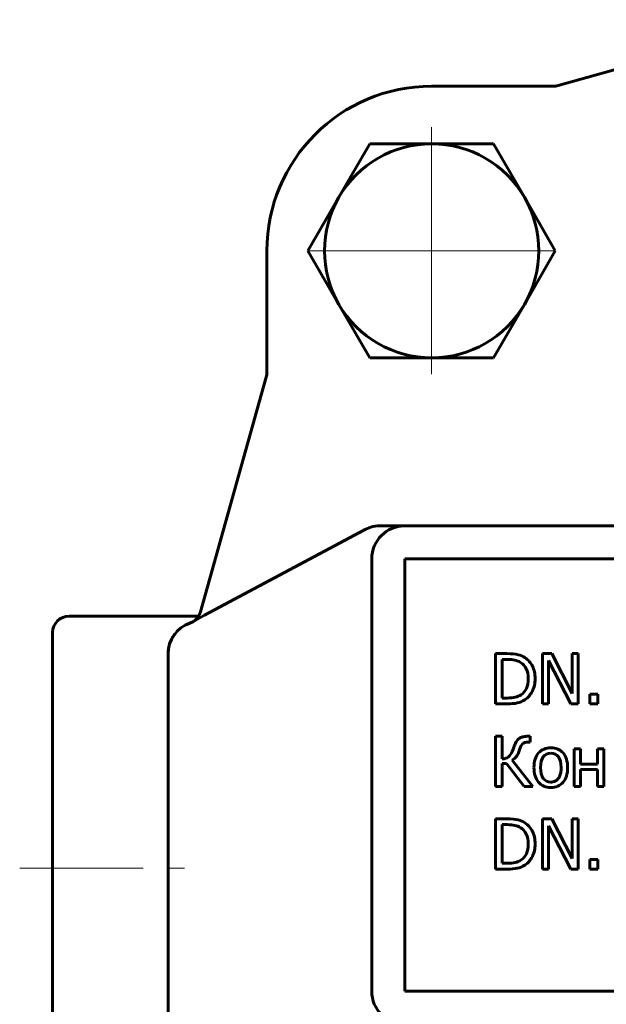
# Model space of a CAD drawing. Header units: millimetres. Extents: x 0 to 594, y 0 to 420.
# Tile 3 of 9: x 168 to 203, y 89 to 149. Entities that reach past the tile are written whole.
import ezdxf

# ---------------------------------------------------------------- set-up
doc = ezdxf.new("R2010")
doc.units = ezdxf.units.MM
doc.linetypes.add('K5LT_AXLED', pattern=[12, 7.5, -1.5, 1.5, -1.5])
doc.linetypes.add('K5LT_BASIC', pattern=[0])
doc.layers.add('Системный слой (1)', color=7, linetype='Continuous', true_color=0x6c6c6c)

# ---------------------------------------------------------------- blocks, each defined once
blk = doc.blocks.new('U30')
at = {"layer": 'Системный слой (1)', "color": 143, "linetype": 'K5LT_BASIC', "lineweight": 60, "true_color": 0x33acca}
for p, q in [((176.812, 109.718), (176.809, 109.714)), ((176.809, 109.714), (176.81, 109.716)), ((176.81, 109.716), (176.814, 109.724))]:
    blk.add_line(p, q, dxfattribs=at)
blk = doc.blocks.new('U35')
at = {"layer": 'Системный слой (1)', "color": 30, "linetype": 'K5LT_AXLED', "lineweight": 18, "true_color": 0xff8000}
for q in [(192.814, 143.037), (184.314, 134.537), (201.314, 134.537), (192.814, 126.037)]:
    blk.add_line((192.814, 134.537), q, dxfattribs=at)

msp = doc.modelspace()

# ---------------------------------------------------------------- linework, layer by layer
at = {"layer": 'Системный слой (1)', "color": 143, "linetype": 'K5LT_BASIC', "lineweight": 60, "true_color": 0x33acca}
for p, q in [((214.746, 148.574), (200.482, 144.574)), ((200.212, 144.537), (192.814, 144.537)), ((187.185, 137.787), (189.062, 141.037)), ((189.062, 141.037), (192.814, 141.037)), ((192.814, 141.037), (196.567, 141.037)), ((196.567, 141.037), (198.444, 137.787)), ((185.309, 134.537), (187.185, 137.787)), ((198.444, 137.787), (200.32, 134.537)), ((182.814, 134.537), (182.814, 127.14)), ((187.185, 131.287), (185.309, 134.537)), ((200.32, 134.537), (198.444, 131.287)), ((189.062, 128.037), (187.185, 131.287)), ((198.444, 131.287), (196.567, 128.037)), ((192.814, 128.037), (189.062, 128.037)), ((196.567, 128.037), (192.814, 128.037)), ((182.777, 126.87), (178.782, 112.621)), ((191.177, 117.832), (189.678, 117.832)), ((217.519, 117.832), (191.177, 117.832)), ((179.035, 112.407), (188.734, 117.596)), ((189.177, 115.832), (189.177, 89.57)), ((191.177, 115.832), (191.177, 89.57)), ((269.452, 115.832), (191.177, 115.832)), ((178.782, 112.621), (178.778, 112.605)), ((178.667, 112.353), (170.814, 112.353)), ((179.035, 112.407), (178.414, 112.075)), ((178.488, 112.114), (178.414, 112.075)), ((179.035, 112.407), (178.97, 112.372)), ((169.814, 111.353), (169.814, 82.722)), ((176.814, 110.047), (176.814, 84.027)), ((197.385, 110.076), (196.691, 110.076)), ((196.691, 110.076), (196.691, 107.028)), ((199.534, 110.076), (199.534, 107.028)), ((200.109, 110.076), (199.534, 110.076)), ((201.337, 107.662), (200.109, 110.076)), ((201.715, 110.076), (201.337, 110.076)), ((201.337, 110.076), (201.337, 107.662)), ((201.715, 107.028), (201.715, 110.076)), ((197.096, 109.725), (197.404, 109.725)), ((197.096, 107.378), (197.096, 109.725)), ((199.912, 109.656), (201.26, 107.028)), ((199.912, 107.028), (199.912, 109.656)), ((197.404, 107.378), (197.096, 107.378)), ((202.9, 107.61), (202.411, 107.61)), ((202.411, 107.61), (202.411, 107.028)), ((202.9, 107.028), (202.9, 107.61)), ((196.691, 107.028), (197.392, 107.028)), ((199.534, 107.028), (199.912, 107.028)), ((201.26, 107.028), (201.715, 107.028)), ((202.411, 107.028), (202.9, 107.028)), ((196.691, 105.057), (196.691, 102.009)), ((197.096, 105.057), (196.691, 105.057)), ((197.096, 103.684), (197.096, 105.057)), ((198.785, 105.057), (198.659, 105.057)), ((198.684, 104.696), (198.785, 104.696)), ((198.785, 104.696), (198.785, 105.057)), ((201.848, 104.296), (201.463, 104.296)), ((201.463, 104.296), (201.463, 102.009)), ((201.848, 103.37), (201.848, 104.296)), ((202.88, 104.296), (202.88, 103.37)), ((203.266, 104.296), (202.88, 104.296)), ((203.266, 102.009), (203.266, 104.296)), ((198.946, 102.009), (197.708, 103.612)), ((197.096, 102.009), (197.096, 103.407)), ((197.096, 103.407), (197.35, 103.407)), ((197.35, 103.407), (198.429, 102.009)), ((202.88, 103.37), (201.848, 103.37)), ((201.848, 102.009), (201.848, 103.039)), ((201.848, 103.039), (202.88, 103.039)), ((202.88, 103.039), (202.88, 102.009)), ((196.691, 102.009), (197.096, 102.009)), ((198.429, 102.009), (198.946, 102.009)), ((201.463, 102.009), (201.848, 102.009)), ((202.88, 102.009), (203.266, 102.009)), ((196.691, 100.039), (196.691, 96.991)), ((197.385, 100.039), (196.691, 100.039)), ((199.534, 100.039), (199.534, 96.991)), ((200.109, 100.039), (199.534, 100.039)), ((201.337, 97.625), (200.109, 100.039)), ((201.715, 100.039), (201.337, 100.039)), ((201.337, 100.039), (201.337, 97.625)), ((201.715, 96.991), (201.715, 100.039)), ((197.096, 99.688), (197.404, 99.688)), ((197.096, 97.341), (197.096, 99.688)), ((199.912, 96.991), (199.912, 99.619)), ((199.912, 99.619), (201.26, 96.991)), ((202.411, 97.574), (202.411, 96.991)), ((202.9, 97.574), (202.411, 97.574)), ((202.9, 96.991), (202.9, 97.574)), ((196.691, 96.991), (197.392, 96.991)), ((197.404, 97.341), (197.096, 97.341)), ((199.534, 96.991), (199.912, 96.991)), ((201.26, 96.991), (201.715, 96.991)), ((202.411, 96.991), (202.9, 96.991)), ((191.177, 89.57), (269.452, 89.57))]:
    msp.add_line(p, q, dxfattribs=at)
at = {"layer": 'Системный слой (1)', "color": 30, "linetype": 'K5LT_AXLED', "lineweight": 18, "true_color": 0xff8000}
msp.add_line((167.814, 97.037), (177.814, 97.037), dxfattribs=at)
at = {"layer": 'Системный слой (1)', "color": 143, "linetype": 'K5LT_BASIC', "lineweight": 60, "true_color": 0x33acca}
for centre, radius, start, end in [((192.814, 134.537), 10, 90, 180), ((200.212, 145.537), 1, 270, 285.66211), ((192.814, 134.537), 6.5, 90, 150), ((192.814, 134.537), 6.5, 30, 90), ((192.814, 134.537), 6.5, 150, 210), ((192.814, 134.537), 6.5, 330, 30), ((192.814, 134.537), 6.5, 210, 270), ((192.814, 134.537), 6.5, 270, 330), ((181.814, 127.14), 1, 344.33789, 0), ((189.678, 115.832), 2, 90, 106.29942), ((191.177, 115.832), 2, 90, 180), ((189.678, 115.832), 2, 106.29951, 118.14543), ((177.815, 112.875), 1, 306.83302, 344.33789), ((170.814, 111.353), 1, 90, 180), ((178.814, 110.047), 2, 109.45785, 180), ((178.814, 110.047), 2, 109.45785, 180), ((177.815, 112.875), 1, 289.45785, 306.83302), ((191.177, 89.57), 2, 180, 270)]:
    msp.add_arc(centre, radius, start, end, dxfattribs=at)
for points, knots in [([(177.222, 111.257), (177.172, 111.191), (177.126, 111.121), (177.043, 110.976), (177.005, 110.901), (176.94, 110.745), (176.912, 110.666), (176.887, 110.574), (176.883, 110.563), (176.875, 110.529), (176.869, 110.507), (176.86, 110.467), (176.856, 110.45), (176.85, 110.421), (176.848, 110.408), (176.843, 110.382), (176.841, 110.37), (176.837, 110.345), (176.836, 110.334), (176.831, 110.3), (176.828, 110.277), (176.821, 110.209), (176.817, 110.164), (176.815, 110.111), (176.815, 110.102), (176.815, 110.094)], [0, 0, 0, 0, 3.324109, 3.324109, 6.671927, 6.671927, 9.946669, 9.946669, 10.402841, 10.402841, 11.306496, 11.306496, 11.980976, 11.980976, 12.484403, 12.484403, 12.98783, 12.98783, 13.432022, 13.432022, 14.320406, 14.320406, 16.067558, 16.067558, 16.388853, 16.388853, 16.388853, 16.388853]), ([(198.476, 109.833), (198.361, 109.909), (198.222, 109.969), (197.896, 110.054), (197.671, 110.076), (197.385, 110.076)], [-0.1034505, -0.1034505, -0.1034505, -0.1034505, -0.0517252, -0.0517252, 0, 0, 0, 0]), ([(197.404, 109.725), (197.587, 109.725), (197.74, 109.71), (197.985, 109.653), (198.101, 109.606), (198.21, 109.542)], [-0.1264179, -0.1264179, -0.1264179, -0.1264179, -0.063209, -0.063209, 0, 0, 0, 0]), ([(198.21, 109.542), (198.363, 109.448), (198.478, 109.318), (198.633, 108.988), (198.672, 108.788), (198.672, 108.554)], [-0.1142864, -0.1142864, -0.1142864, -0.1142864, -0.0571432, -0.0571432, 0, 0, 0, 0]), ([(199.094, 108.549), (199.094, 108.845), (199.04, 109.101), (198.824, 109.531), (198.672, 109.703), (198.476, 109.833)], [-0.1182085, -0.1182085, -0.1182085, -0.1182085, -0.0591043, -0.0591043, 0, 0, 0, 0]), ([(198.672, 108.554), (198.672, 108.317), (198.636, 108.119), (198.495, 107.803), (198.388, 107.676), (198.247, 107.581)], [-0.1379205, -0.1379205, -0.1379205, -0.1379205, -0.0689602, -0.0689602, 0, 0, 0, 0]), ([(198.471, 107.272), (198.661, 107.397), (198.812, 107.572), (199.038, 108.02), (199.094, 108.271), (199.094, 108.549)], [-0.1393898, -0.1393898, -0.1393898, -0.1393898, -0.0696949, -0.0696949, 0, 0, 0, 0]), ([(197.392, 107.028), (197.639, 107.028), (197.842, 107.044), (198.16, 107.11), (198.317, 107.175), (198.471, 107.272)], [-0.07933053, -0.07933053, -0.07933053, -0.07933053, -0.03966526, -0.03966526, 0, 0, 0, 0]), ([(198.247, 107.581), (198.136, 107.503), (198.013, 107.45), (197.742, 107.393), (197.584, 107.378), (197.404, 107.378)], [-0.2300783, -0.2300783, -0.2300783, -0.2300783, -0.1150391, -0.1150391, 0, 0, 0, 0]), ([(198.659, 105.057), (198.57, 105.057), (198.479, 105.05), (198.318, 105.016), (198.246, 104.992), (198.124, 104.925), (198.063, 104.879), (197.92, 104.697), (197.861, 104.568), (197.817, 104.445)], [-0.1453519, -0.1453519, -0.1453519, -0.1453519, -0.1040465, -0.1040465, -0.0692999, -0.0692999, -0.0391952, -0.0391952, 0, 0, 0, 0]), ([(198.148, 104.23), (198.204, 104.411), (198.265, 104.534), (198.399, 104.664), (198.516, 104.696), (198.684, 104.696)], [-0.04726801, -0.04726801, -0.04726801, -0.04726801, -0.02363401, -0.02363401, 0, 0, 0, 0]), ([(197.703, 104.128), (197.646, 103.987), (197.57, 103.878), (197.382, 103.729), (197.255, 103.689), (197.096, 103.684)], [-0.0647623, -0.0647623, -0.0647623, -0.0647623, -0.03238115, -0.03238115, 0, 0, 0, 0]), ([(197.817, 104.445), (197.805, 104.405), (197.79, 104.358), (197.75, 104.247), (197.728, 104.189), (197.703, 104.128)], [-0.03224992, -0.03224992, -0.03224992, -0.03224992, -0.01612496, -0.01612496, 0, 0, 0, 0]), ([(197.708, 103.612), (197.807, 103.676), (197.891, 103.75), (198.029, 103.918), (198.092, 104.05), (198.148, 104.23)], [-0.1022459, -0.1022459, -0.1022459, -0.1022459, -0.051123, -0.051123, 0, 0, 0, 0]), ([(200.047, 104.361), (199.741, 104.361), (199.494, 104.255), (199.119, 103.832), (199.025, 103.535), (199.025, 103.153)], [-0.2358805, -0.2358805, -0.2358805, -0.2358805, -0.1179403, -0.1179403, 0, 0, 0, 0]), ([(201.067, 103.153), (201.067, 103.536), (200.975, 103.834), (200.604, 104.255), (200.357, 104.361), (200.047, 104.361)], [-0.1535857, -0.1535857, -0.1535857, -0.1535857, -0.0767928, -0.0767928, 0, 0, 0, 0]), ([(199.422, 103.153), (199.422, 103.449), (199.477, 103.669), (199.694, 103.958), (199.848, 104.03), (200.047, 104.03)], [-0.1202797, -0.1202797, -0.1202797, -0.1202797, -0.0601398, -0.0601398, 0, 0, 0, 0]), ([(200.047, 104.03), (200.247, 104.03), (200.4, 103.958), (200.616, 103.669), (200.67, 103.449), (200.67, 103.153)], [-0.1588055, -0.1588055, -0.1588055, -0.1588055, -0.0794027, -0.0794027, 0, 0, 0, 0]), ([(199.025, 103.153), (199.025, 102.781), (199.116, 102.486), (199.48, 102.053), (199.73, 101.945), (200.047, 101.945)], [-0.1459752, -0.1459752, -0.1459752, -0.1459752, -0.0729876, -0.0729876, 0, 0, 0, 0]), ([(200.047, 102.276), (199.848, 102.276), (199.694, 102.35), (199.477, 102.646), (199.422, 102.865), (199.422, 103.153)], [-0.1062565, -0.1062565, -0.1062565, -0.1062565, -0.0531282, -0.0531282, 0, 0, 0, 0]), ([(200.047, 101.945), (200.357, 101.945), (200.604, 102.05), (200.975, 102.47), (201.067, 102.767), (201.067, 103.153)], [-0.2441071, -0.2441071, -0.2441071, -0.2441071, -0.1220535, -0.1220535, 0, 0, 0, 0]), ([(200.67, 103.153), (200.67, 103.053), (200.664, 102.95), (200.632, 102.771), (200.611, 102.689), (200.536, 102.524), (200.489, 102.468), (200.402, 102.381), (200.347, 102.344), (200.209, 102.288), (200.128, 102.276), (200.047, 102.276)], [-0.09124758, -0.09124758, -0.09124758, -0.09124758, -0.07470957, -0.07470957, -0.06107005, -0.06107005, -0.04469174, -0.04469174, -0.02430788, -0.02430788, 0, 0, 0, 0]), ([(198.476, 99.797), (198.361, 99.872), (198.222, 99.932), (197.896, 100.017), (197.671, 100.039), (197.385, 100.039)], [-0.1034505, -0.1034505, -0.1034505, -0.1034505, -0.0517252, -0.0517252, 0, 0, 0, 0]), ([(197.404, 99.688), (197.587, 99.688), (197.74, 99.673), (197.985, 99.616), (198.101, 99.569), (198.21, 99.505)], [-0.1264179, -0.1264179, -0.1264179, -0.1264179, -0.063209, -0.063209, 0, 0, 0, 0]), ([(198.21, 99.505), (198.363, 99.411), (198.478, 99.282), (198.633, 98.951), (198.672, 98.751), (198.672, 98.517)], [-0.1142864, -0.1142864, -0.1142864, -0.1142864, -0.0571432, -0.0571432, 0, 0, 0, 0]), ([(199.094, 98.512), (199.094, 98.809), (199.04, 99.064), (198.824, 99.494), (198.672, 99.666), (198.476, 99.797)], [-0.1182085, -0.1182085, -0.1182085, -0.1182085, -0.0591043, -0.0591043, 0, 0, 0, 0]), ([(198.672, 98.517), (198.672, 98.28), (198.636, 98.082), (198.495, 97.766), (198.388, 97.639), (198.247, 97.544)], [-0.1379205, -0.1379205, -0.1379205, -0.1379205, -0.0689602, -0.0689602, 0, 0, 0, 0]), ([(198.471, 97.235), (198.661, 97.36), (198.812, 97.535), (199.038, 97.983), (199.094, 98.234), (199.094, 98.512)], [-0.1393898, -0.1393898, -0.1393898, -0.1393898, -0.0696949, -0.0696949, 0, 0, 0, 0]), ([(198.247, 97.544), (198.136, 97.467), (198.013, 97.413), (197.742, 97.356), (197.584, 97.341), (197.404, 97.341)], [-0.2300783, -0.2300783, -0.2300783, -0.2300783, -0.1150391, -0.1150391, 0, 0, 0, 0]), ([(197.392, 96.991), (197.639, 96.991), (197.842, 97.007), (198.16, 97.073), (198.317, 97.138), (198.471, 97.235)], [-0.07933053, -0.07933053, -0.07933053, -0.07933053, -0.03966526, -0.03966526, 0, 0, 0, 0])]:
    msp.add_open_spline(points, degree=3, knots=knots, dxfattribs=at)

# ---------------------------------------------------------------- block references
at = {"layer": 'Системный слой (1)'}
for name in ['U35', 'U30']:
    msp.add_blockref(name, (0, 0), dxfattribs=at)

doc.saveas('drawing.dxf')
